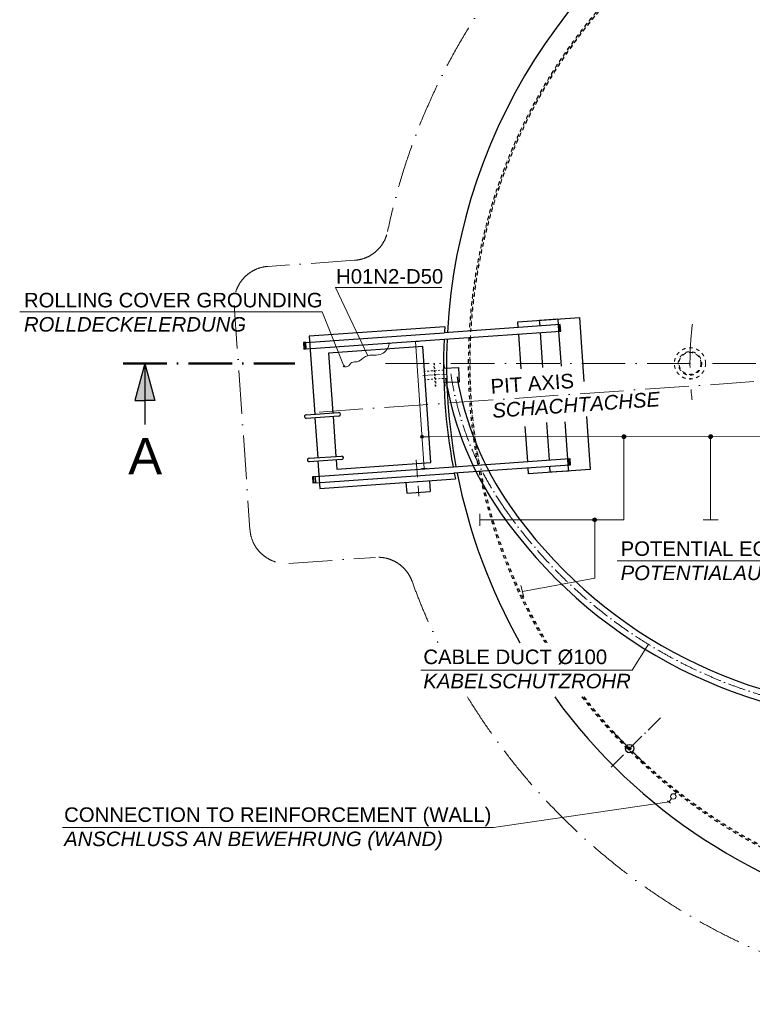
# Model space of a CAD drawing. Header units: millimetres. Extents: x 4747 to 1198744, y 17680 to 73179.
# Tile 1 of 256: x 4747 to 14835, y 25497 to 39055. Entities that reach past the tile are written whole.
import ezdxf

# ---------------------------------------------------------------- set-up
doc = ezdxf.new("R2010")
doc.units = ezdxf.units.MM
doc.linetypes.add('ACAD_ISO10W100', pattern=[18, 12, -3, 0, -3])
doc.linetypes.add('JIS_02_1.0', pattern=[2, 1, -1])
for name, color, linetype, lineweight in [('Beschriftung', 7, 'Continuous', 9), ('HO1N2-D50', 4, 'Continuous', 18), ('Mittellinien', 7, 'Continuous', 5), ('Verz. Bandstahl 30x3_5mm auf Putz', 1, 'GRENZE2', 18), ('Verz. Bandstahl 30x3_5mm im Beton', 5, 'GRENZE1', 18)]:
    doc.layers.add(name, color=color, linetype=linetype, lineweight=lineweight)
doc.styles.add('LBB3.5M1000', font='isocp.shx', dxfattribs={"height": 3.5})
doc.linetypes.add('GRENZE1', pattern='A,6.35,-2.54,[133,ltypeshp.shx,S=2.54,R=0,X=-2.54,Y=0],-2.54,25.4', length=36.83)
doc.linetypes.add('GRENZE2', pattern='A,6.35,-2.54,[132,ltypeshp.shx,S=2.54,R=0,X=-2.54,Y=0],-2.54,25.4', length=36.83)

msp = doc.modelspace()

# ---------------------------------------------------------------- hatches: boundary and pattern name
for points in [[(6471.58492, 34322.47298), (6334.34335, 33810.2805), (6471.58492, 33810.2805)], [(6471.58492, 34322.47298), (6471.58492, 33810.2805), (6608.82648, 33810.2805)]]:
    msp.add_hatch(color=256).paths.add_polyline_path(points)
at = {"layer": 'Verz. Bandstahl 30x3_5mm auf Putz'}
h = msp.add_hatch(color=256, dxfattribs=at)
h.dxf.hatch_style = 1
edge = h.paths.add_edge_path()
edge.add_arc((10287.83136, 33311.59505), 20.98101, 0, 360)
at = {"layer": 'Verz. Bandstahl 30x3_5mm im Beton'}
h = msp.add_hatch(color=256, dxfattribs=at)
h.dxf.hatch_style = 1
edge = h.paths.add_edge_path()
edge.add_arc((13067.05042, 33314.2124), 26.4653, 0, 360)
h = msp.add_hatch(color=256, dxfattribs=at)
h.dxf.hatch_style = 1
edge = h.paths.add_edge_path()
edge.add_arc((14261.07696, 33314.18944), 26.4653, 0, 360)
h = msp.add_hatch(color=256, dxfattribs=at)
h.dxf.hatch_style = 1
edge = h.paths.add_edge_path()
edge.add_arc((12665.7377, 32168.9521), 26.4653, 0, 360)

# ---------------------------------------------------------------- linework, layer by layer
at = {"linetype": 'ACAD_ISO10W100', "lineweight": 18, "ltscale": 50}
for p, q in [((9358.33986, 35741.79395), (8165.81848, 35658.40473)), ((7701.91469, 35124.74447), (7918.15976, 32032.29591)), ((18449.05782, 34322.47298), (8633.22518, 33636.0831)), ((9785.2224, 34322.47298), (24797.37372, 34322.47298)), ((8451.82002, 31568.39213), (9644.3414, 31651.78134))]:
    msp.add_line(p, q, dxfattribs=at)
for p, q in [((12191.50911, 34857.27119), (10590.41881, 34745.31205)), ((11906.61065, 34917.54451), (12156.00167, 34934.98362)), ((11912.19117, 34837.73938), (11906.61065, 34917.54451)), ((12156.00167, 34934.98362), (12161.58218, 34855.1785)), ((12161.93097, 34850.19068), (12181.88225, 34851.58581)), ((12161.93097, 34850.19068), (12167.51148, 34770.38556)), ((12187.81155, 34766.79286), (12181.53347, 34856.57363)), ((12197.78719, 34767.49043), (12191.50911, 34857.27119)), ((8685.07147, 34612.07719), (10590.41881, 34745.31205)), ((10600.20488, 34826.19171), (8734.35697, 34695.71892)), ((10596.69689, 34655.53129), (12197.78719, 34767.49043)), ((11952.15672, 34266.20544), (11918.46925, 34747.95862)), ((12187.46277, 34771.78068), (12167.51148, 34770.38556)), ((12167.86027, 34765.39774), (12201.54773, 34283.64456)), ((8685.07147, 34612.07719), (8655.14455, 34609.98449)), ((8655.14455, 34609.98449), (8661.42263, 34520.20373)), ((8665.12019, 34610.68206), (8671.39827, 34520.90129)), ((8665.46897, 34605.69424), (8685.42025, 34607.08937)), ((8691.00077, 34527.28424), (8685.42025, 34607.08937)), ((8691.34955, 34522.29642), (10596.69689, 34655.53129)), ((8734.35697, 34695.71892), (8809.40448, 33622.48964)), ((8661.42263, 34520.20373), (8691.34955, 34522.29642)), ((8691.00077, 34527.28424), (8671.04949, 34525.88911)), ((6471.58492, 34322.47298), (6334.34335, 33810.2805)), ((6471.58492, 34322.47298), (6471.58492, 33482.55901)), ((6471.58492, 34322.47298), (6608.82648, 33810.2805)), ((6334.34335, 33810.2805), (6471.58492, 33810.2805)), ((6608.82648, 33810.2805), (6471.58492, 33810.2805)), ((8689.69679, 33614.11886), (9138.60061, 33645.50927)), ((9141.96985, 33597.32693), (8693.06603, 33565.93651)), ((8812.77371, 33574.30729), (8851.25836, 33023.95121)), ((12041.24065, 32992.24589), (12005.189, 33507.80852)), ((12254.96375, 33519.75984), (12290.63166, 33009.68501)), ((8731.55067, 33015.58043), (9180.4545, 33046.97084)), ((9183.82373, 32998.7885), (8734.91991, 32967.39808)), ((8854.6276, 32975.76886), (8880.84557, 32600.83441)), ((10719.46828, 32899.81856), (12320.55858, 33011.7777)), ((12290.98044, 33004.69719), (12310.93172, 33006.09232)), ((12290.98044, 33004.69719), (12296.56096, 32924.89206)), ((12316.86102, 32921.29937), (12310.58294, 33011.08014)), ((12320.55858, 33011.7777), (12326.83666, 32921.99694)), ((8814.12095, 32766.5837), (10719.46828, 32899.81856)), ((8820.39903, 32676.80293), (10725.74636, 32810.0378)), ((12326.83666, 32921.99694), (10725.74636, 32810.0378)), ((12053.09925, 32822.66), (12047.51873, 32902.46512)), ((12302.49026, 32840.09912), (12053.09925, 32822.66)), ((12316.51224, 32926.28719), (12296.56096, 32924.89206)), ((12296.90974, 32919.90424), (12302.49026, 32840.09912)), ((8784.19402, 32764.491), (8814.12095, 32766.5837)), ((8790.47211, 32674.71024), (8784.19402, 32764.491)), ((8820.39903, 32676.80293), (8790.47211, 32674.71024)), ((8800.44775, 32675.4078), (8794.16966, 32765.18857)), ((8814.46973, 32761.59588), (8794.51845, 32760.20075)), ((8800.09896, 32680.39562), (8820.05025, 32681.79075)), ((8814.46973, 32761.59588), (8820.05025, 32681.79075)), ((8880.84557, 32600.83441), (10746.69347, 32731.30721)), ((10066.00154, 32683.70859), (10076.46501, 32534.07398)), ((10389.11253, 32706.30271), (10399.57601, 32556.66811)), ((10076.46501, 32534.07398), (10399.57601, 32556.66811))]:
    msp.add_line(p, q)
at = {"linetype": 'ACAD_ISO10W100', "lineweight": 50, "ltscale": 50}
msp.add_line((6171.58492, 34322.47298), (8533.91836, 34322.47298), dxfattribs=at)
at = {"linetype": 'ACAD_ISO10W100', "lineweight": 18, "ltscale": 5}
msp.add_line((10618.11796, 34175.85708), (10297.28884, 34153.42253), dxfattribs=at)
at = {"linetype": 'JIS_02_1.0', "lineweight": 18, "ltscale": 25}
for p, q in [((10584.31918, 34230.7832), (10321.93638, 34212.43561)), ((10586.75863, 34116.37467), (10329.90954, 34098.41403))]:
    msp.add_line(p, q, dxfattribs=at)
at = {"linetype": 'ACAD_ISO10W100', "lineweight": 18, "ltscale": 20}
for p, q in [((10206.63009, 32994.27487), (10241.50833, 32495.49284)), ((13570.41075, 29443.82592), (12825.32665, 28698.74182)), ((12934.61478, 29229.60719), (13356.19203, 28808.02995))]:
    msp.add_line(p, q, dxfattribs=at)
for points in [[(11612.92196, 34816.81244), (11607.34144, 34896.61756), (12455.27088, 34955.91057), (12516.97866, 34073.44819)], [(11652.8875, 34245.2785), (11619.20004, 34727.03167)], [(9104.01861, 32993.20798), (9112.79746, 32867.66454), (10409.63073, 32958.34796), (10298.02037, 34554.45044), (9001.18711, 34463.76702), (9058.79549, 33639.92875)], [(10589.38093, 34306.98011), (10591.1259, 34257.01057), (10791.00407, 34263.99047), (10797.98397, 34064.1123), (10598.1058, 34057.1324), (10599.85078, 34007.16286)], [(9062.16473, 33591.74641), (9100.64937, 33041.39032)], [(12550.84359, 33589.15718), (12601.75948, 32861.02606), (11753.83003, 32801.73306), (11748.24952, 32881.53818)], [(11741.97143, 32971.31895), (11708.29257, 33452.94915)]]:
    msp.add_lwpolyline(points)
at = {"linetype": 'JIS_02_1.0', "lineweight": 18, "ltscale": 25}
msp.add_lwpolyline([(10447.66021, 34321.47126), (10457.63585, 34322.16883), (10479.56031, 34008.63445), (10469.58467, 34007.93688)], close=True, dxfattribs=at)
at = {"linetype": 'JIS_02_1.0', "lineweight": 18, "ltscale": 50}
for radius in [215, 161.95, 150.95]:
    msp.add_circle((13976.92186, 34322.47298), radius, dxfattribs=at)
for radius in [57.91335, 19.1662]:
    msp.add_circle((13145.4034, 29018.81857), radius)
at = {"linetype": 'JIS_02_1.0', "lineweight": 18, "ltscale": 5}
for radius in [21.2, 19.2]:
    msp.add_circle((13145.4034, 29018.81857), radius, dxfattribs=at)
at = {"linetype": 'ACAD_ISO10W100', "lineweight": 18, "ltscale": 50}
for centre, radius, start, end in [((18449.05782, 34322.47298), 8825, 90, 168.129831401), ((18449.05782, 34322.47298), 8825, 211.36501638, 38.259735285), ((9323.46162, 36240.57598), 500, 274, 348.129831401), ((8200.69671, 35159.62271), 500, 94, 184), ((18449.05782, 34322.47298), 4472.13595, 173.050379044, 186.46498058), ((8416.94178, 32067.17415), 500, 184, 274), ((9679.21964, 31152.99932), 500, 19.870168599, 94), ((18449.05782, 34322.47298), 8825, 199.870168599, 205.841616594)]:
    msp.add_arc(centre, radius, start, end, dxfattribs=at)
for centre, radius, start, end in [((18449.05782, 34322.47298), 7825, 52.380816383, 176.879203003), ((18449.05782, 34322.47298), 7865, 176.327943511, 176.915604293), ((18449.05782, 34322.47298), 7865, 177.575831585, 190.424168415), ((18449.05782, 34322.47298), 7825, 177.542853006, 190.457146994), ((15091.048, 34869.91246), 4543.11178, 189.512770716, 214.975204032), ((15089.80668, 34871.00682), 4382.81418, 189.638179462, 214.99701622), ((9140.28523, 33621.4181), 24.15, 273.999999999, 93.999999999), ((8691.38141, 33590.02769), 24.15, 93.999999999, 273.999999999), ((8733.23529, 32991.48926), 24.15, 93.999999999, 273.999999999), ((9182.13912, 33022.87967), 24.15, 273.999999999, 93.999999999), ((18449.05782, 34322.47298), 7865, 191.084395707, 191.672056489), ((18449.05782, 34322.47298), 7825, 191.120796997, 209.445080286), ((16889.64103, 36125.04429), 6576.44067, 214.953620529, 268.034455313), ((16889.64103, 36125.04429), 6736.34876, 214.953620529, 268.081131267), ((18449.05782, 34322.47298), 7825, 215.94472253, 298.475331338)]:
    msp.add_arc(centre, radius, start, end)
at = {"linetype": 'JIS_02_1.0', "lineweight": 18, "ltscale": 50}
for radius, start, end in [(7525, 55.453220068, 176.593756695), (7521, 55.497505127, 176.589795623), (7505, 55.675620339, 190.733716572), (7500, 55.731604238, 176.568930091), (7525, 217.618910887, 46.569059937), (7505, 217.736669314, 46.730588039), (7500, 217.766236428, 46.771180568), (7525, 177.284262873, 190.715737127), (7521, 177.280674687, 190.719325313), (7500, 177.261773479, 190.738226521), (7525, 191.406243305, 210.742948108), (7521, 191.410204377, 210.761073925), (7505, 191.426091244, 210.833804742), (7500, 191.431069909, 210.8566081), (7521, 217.642397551, 298.413688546)]:
    msp.add_arc((18449.05782, 34322.47298), radius, start, end, dxfattribs=at)
at = {"layer": 'Beschriftung'}
for p, q in [((10560.27531, 35367.08864), (9095.91759, 35367.08864)), ((9095.91759, 35367.08864), (9538.98091, 34427.48138)), ((8909.98016, 35031.76586), (4747.063, 35031.76586)), ((8909.98016, 35031.76586), (9204.95929, 34296.37481)), ((17662.99406, 31601.91896), (12975.98537, 31601.91896)), ((13180.23323, 30096.73244), (13403.8029, 30458.56479)), ((13180.23323, 30096.73244), (10272.387, 30096.73244)), ((11271.644, 27933.82678), (13688.0741, 28283.96892)), ((11271.644, 27933.82678), (5335.68506, 27933.82678))]:
    msp.add_line(p, q, dxfattribs=at)
at = {"layer": 'HO1N2-D50', "linetype": 'Continuous'}
for p, q in [((9850.203, 34597.47437), (9820.22128, 34596.42738)), ((9200.19528, 34273.22467), (9219.28137, 34296.37032))]:
    msp.add_line(p, q, dxfattribs=at)
msp.add_spline([(9835.21214, 34596.95088), (9832.23968, 34577.03027), (9712.81025, 34443.99642), (9596.41026, 34437.42763), (9481.41098, 34399.54908), (9393.80696, 34343.10682), (9321.74722, 34336.56451), (9260.87773, 34277.89543), (9226.30711, 34275.32047), (9209.73832, 34284.79749)], degree=3, dxfattribs=at)
at = {"layer": 'Mittellinien', "linetype": 'ACAD_ISO10W100', "ltscale": 20}
for centre, radius, start, end in [((14985.51576, 34821.70907), 4349.10419, 188.524507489, 215.252200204), ((16889.64103, 36125.04429), 6656.39416, 214.953620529, 268.058073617)]:
    msp.add_arc(centre, radius, start, end, dxfattribs=at)
at = {"layer": 'Verz. Bandstahl 30x3_5mm auf Putz', "linetype": 'ByBlock'}
for p, q in [((10155.527, 34620.16596), (10236.73028, 34625.84425)), ((10277.66993, 32873.44073), (10358.8732, 32879.11902))]:
    msp.add_line(p, q, dxfattribs=at)
at = {"layer": 'Verz. Bandstahl 30x3_5mm auf Putz', "ltscale": 10}
msp.add_line((10318.27157, 32876.27988), (10196.12864, 34623.00511), dxfattribs=at)
at = {"layer": 'Verz. Bandstahl 30x3_5mm auf Putz', "linetype": 'Continuous'}
msp.add_line((10384.92927, 33311.59523), (10287.83136, 33311.59505), dxfattribs=at)
msp.add_circle((10287.83136, 33311.59505), 20.98101, dxfattribs=at)
at = {"layer": 'Verz. Bandstahl 30x3_5mm im Beton', "ltscale": 15}
for p, q in [((16449.05782, 33316.376), (10384.92927, 33311.59523)), ((14261.07696, 33314.18944), (14261.07696, 32169.60706)), ((11083.90666, 32251.62317), (11083.90666, 32086.28103)), ((14157.4252, 32169.60706), (14364.72873, 32169.60706)), ((11647.72533, 31263.26108), (11690.51903, 31103.55284))]:
    msp.add_line(p, q, dxfattribs=at)
at = {"layer": 'Verz. Bandstahl 30x3_5mm im Beton', "linetype": 'Continuous', "ltscale": 15}
for p, q in [((13797.71258, 28424.84948), (13770.10993, 28389.3813)), ((13778.07894, 28440.1291), (13817.34621, 28409.56986)), ((13668.44047, 28299.24854), (13707.70774, 28268.6893)), ((13724.03932, 28330.18262), (13688.0741, 28283.96892))]:
    msp.add_line(p, q, dxfattribs=at)
at = {"layer": 'Verz. Bandstahl 30x3_5mm im Beton', "ltscale": 15}
for points in [[(13066.59898, 33314.2124), (13067.50187, 32168.9521), (11083.90666, 32168.9521)], [(12665.7377, 32168.9521), (12665.7377, 31364.72323), (11669.12218, 31183.40696)]]:
    msp.add_lwpolyline(points, dxfattribs=at)
at = {"layer": 'Verz. Bandstahl 30x3_5mm im Beton', "linetype": 'Continuous', "ltscale": 15}
for centre in [(13067.05042, 33314.2124), (14261.07696, 33314.18944), (12665.7377, 32168.9521)]:
    msp.add_circle(centre, 26.4653, dxfattribs=at)
at = {"layer": 'Verz. Bandstahl 30x3_5mm im Beton', "ltscale": 15}
msp.add_circle((13747.07462, 28359.78196), 37.50661, dxfattribs=at)

# ---------------------------------------------------------------- texts
at = {"layer": 'Beschriftung', "attachment_point": 1, "style": 'LBB3.5M1000'}
for s, insert, char_height, width in [('{\\fArial|b0|i0|c0|p34;H01N2-D50}', (9104.22273, 35620.70322), 200, 5981.0920088), ('{\\fArial|b0|i0|c0|p34;ROLLING COVER GROUNDING\\P\\fArial|b0|i1|c0|p34;ROLLDECKELERDUNG}', (4805.7444, 35293.93987), 200, 5981.0920088), ('{\\fArial|b0|i0|c0|p34;A}', (6242.29347, 33295.8278), 500, 335.8461916), ('{\\fArial|b0|i0|c0|p34;POTENTIAL EQUALIZATION BAR\\P\\fArial|b0|i1|c0|p34;POTENTIALAUSGLEICHSSCHIENE}', (13022.26881, 31871.82662), 200, 5981.0920088), ('{\\fArial|b0|i0|c0|p34;CABLE DUCT %%C100\\P\\fArial|b0|i1|c0|p34;KABELSCHUTZROHR}', (10305.82383, 30381.85686), 200, 5981.0920088), ('{\\fArial|b0|i0|c0|p34;CONNECTION TO REINFORCEMENT (WALL)\\P\\fArial|b0|i1|c0|p34;ANSCHLUSS AN BEWEHRUNG (WAND)}', (5359.29094, 28209.12478), 200, 5981.0920088)]:
    msp.add_mtext(s, dxfattribs=dict(at, insert=insert, char_height=char_height, width=width))
at = {"layer": 'Beschriftung', "insert": (11225.10139, 34104.38978), "char_height": 200, "width": 3290.8552474, "attachment_point": 1, "rotation": 4, "style": 'LBB3.5M1000'}
msp.add_mtext('{\\fArial|b0|i0|c0|p34;PIT AXIS\\P\\fArial|b0|i1|c0|p34;SCHACHTACHSE}', dxfattribs=at)

doc.saveas('drawing.dxf')
